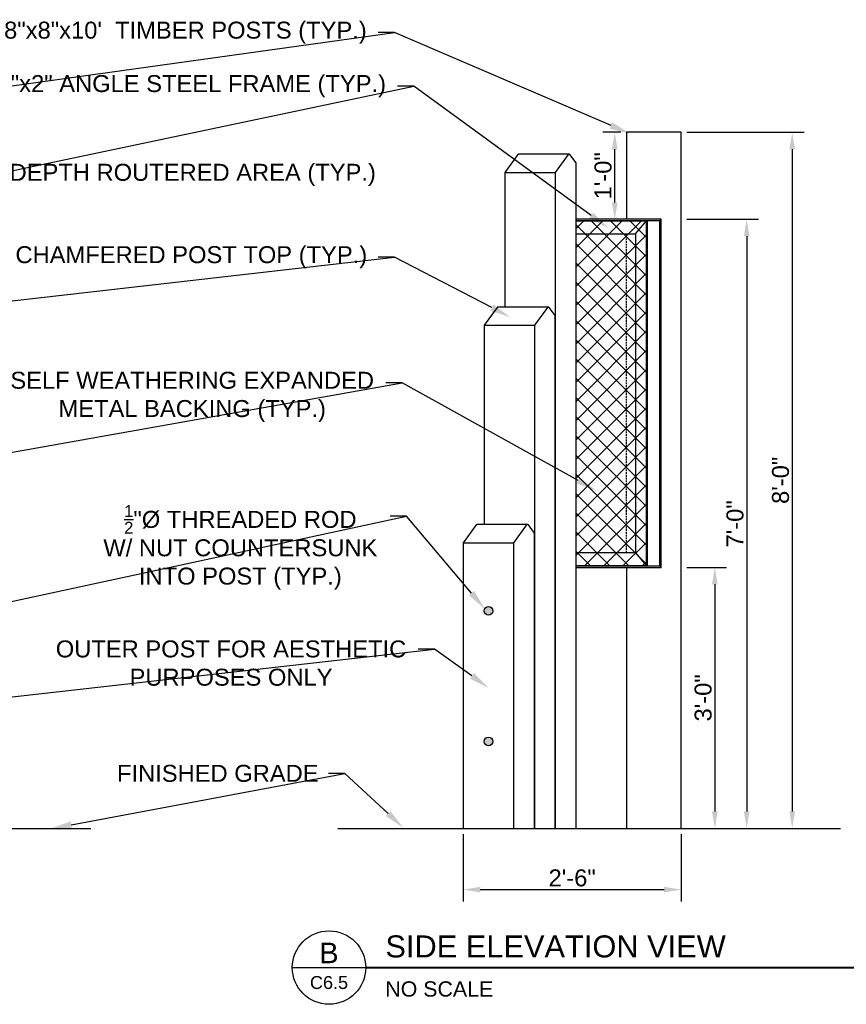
# Model space of a CAD drawing. Header units: feet. Extents: x -114 to 1432, y 355 to 669.
# Tile 195 of 195: x 1216 to 1330, y 533 to 669. Entities that reach past the tile are written whole.
import ezdxf
from ezdxf import colors
from ezdxf.entities.mleader import LeaderData, LeaderLine
from ezdxf.enums import TextEntityAlignment as Align
from ezdxf.math import Vec2, Vec3

# ---------------------------------------------------------------- set-up
doc = ezdxf.new("R2010")
doc.units = ezdxf.units.FT
doc.header["$MEASUREMENT"] = 0
doc.linetypes.add('HIDDEN', pattern=[0.375, 0.25, -0.125])
doc.layers.add('-HELPER', color=4, linetype='Continuous', plot=False)
for name, color, linetype in [('A-BULLETINBOARD', 3, 'Continuous'), ('A-EXPANDED-METAL', 8, 'Continuous'), ('A-POSTS&BEAMS', 5, 'Continuous'), ('A-ROUTERED', 9, 'Continuous'), ('C-FINISHEDGRADE', 9, 'Continuous'), ('G-ANNO-DIM', 2, 'Continuous'), ('G-ANNO-TXT', 7, 'Continuous'), ('Z-SYMS-GENL', 7, 'Continuous')]:
    doc.layers.add(name, color=color, linetype=linetype)
doc.styles.add('Arial', font='arial.ttf')
doc.dimstyles.new('MS-16A', dxfattribs={"dimscale": 13, "dimtxt": 0.18, "dimasz": 0.18, "dimexe": 0.125, "dimexo": 0.0625, "dimgap": 0.03125, "dimtad": 1, "dimdec": 3, "dimzin": 3, "dimdsep": 46, "dimlunit": 4, "dimtxsty": 'Arial', "dimcen": 0.03125, "dimclrd": 2, "dimclre": 2, "dimclrt": 7, "dimadec": 1, "dimazin": 0, "dimtfac": 1, "dimtdec": 3, "dimtofl": 0, "dimtmove": 0, "dimatfit": 3, "dimfxl": 1, "dimtolj": 1, "dimtzin": 0, "dimarcsym": 0})

# ---------------------------------------------------------------- blocks, each defined once
blk = doc.blocks.new('DETAIL-TITLE')
at = {"color": 7, "linetype": 'Continuous'}
blk.add_line((-0.3125, 0), (0.3125, 0), dxfattribs=at)
blk.add_circle((0, 0), 0.3125, dxfattribs=at)
at = {"layer": 'Z-SYMS-GENL', "linetype": 'Continuous', "const_width": 0.015625}
blk.add_lwpolyline([(0.3125, 0), (4.87285798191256, 0)], dxfattribs=at)
at = {"style": 'Arial'}
blk.add_attdef('SCALE', (0.4789292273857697, -0.246946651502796), '', height=0.13, dxfattribs=at)
at = {"layer": 'Z-SYMS-GENL', "style": 'Arial'}
blk.add_attdef('DETAIL_TITLE', (0.479792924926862, 0.08663289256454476), '', height=0.1875, dxfattribs=at)
at = {"layer": 'Z-SYMS-GENL', "linetype": 'Continuous', "style": 'Arial'}
for tag, height, p in [('X', 0.175, (-8.817756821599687e-06, 0.125197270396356)), ('XX', 0.11, (-8.817756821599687e-06, -0.1271925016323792))]:
    blk.add_attdef(tag, text='', height=height, dxfattribs=at).set_placement(p, align=Align.MIDDLE)
blk = doc.blocks.new('*D585')
at = {"layer": 'Defpoints', "color": 0, "transparency": 16777216}
for p in [(1307.170410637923, 641.1983611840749), (1306.920410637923, 557.1983611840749), (1316.219656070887, 557.1983611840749)]:
    blk.add_point(p, dxfattribs=at)
at = {"layer": 'G-ANNO-DIM', "color": 2, "lineweight": -2, "transparency": 16777216}
for p, q in [((1307.982910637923, 641.1983611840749), (1317.844656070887, 641.1983611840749)), ((1316.219656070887, 638.8583611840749), (1316.219656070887, 559.5383611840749)), ((1307.732910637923, 557.1983611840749), (1317.844656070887, 557.1983611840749))]:
    blk.add_line(p, q, dxfattribs=at)
at = {"layer": 'G-ANNO-DIM', "color": 2, "transparency": 16777216}
for points in [[(1315.829656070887, 638.8583611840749), (1316.609656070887, 638.8583611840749), (1316.219656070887, 641.1983611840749)], [(1315.829656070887, 559.5383611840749), (1316.609656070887, 559.5383611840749), (1316.219656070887, 557.1983611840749)]]:
    blk.add_solid(points, dxfattribs=at)
at = {"layer": 'G-ANNO-DIM', "color": 7, "transparency": 16777216, "insert": (1314.618665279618, 599.1983611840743), "char_height": 2.34, "attachment_point": 5, "rotation": 90, "style": 'Arial'}
blk.add_mtext('\\A1;7\'-0"', dxfattribs=at)
blk = doc.blocks.new('*D620')
at = {"layer": 'Defpoints', "color": 0, "transparency": 16777216}
for p in [(1307.170410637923, 593.1983611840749), (1307.170410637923, 557.1983611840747), (1311.828092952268, 557.1983611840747)]:
    blk.add_point(p, dxfattribs=at)
at = {"layer": 'G-ANNO-DIM', "color": 2, "lineweight": -2, "transparency": 16777216}
for p, q in [((1307.982910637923, 593.1983611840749), (1313.453092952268, 593.1983611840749)), ((1311.828092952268, 590.8583611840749), (1311.828092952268, 559.5383611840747)), ((1307.982910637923, 557.1983611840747), (1313.453092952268, 557.1983611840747))]:
    blk.add_line(p, q, dxfattribs=at)
at = {"layer": 'G-ANNO-DIM', "color": 2, "transparency": 16777216}
for points in [[(1311.438092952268, 590.8583611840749), (1312.218092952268, 590.8583611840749), (1311.828092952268, 593.1983611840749)], [(1311.438092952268, 559.5383611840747), (1312.218092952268, 559.5383611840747), (1311.828092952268, 557.1983611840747)]]:
    blk.add_solid(points, dxfattribs=at)
at = {"layer": 'G-ANNO-DIM', "color": 7, "transparency": 16777216, "insert": (1310.226304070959, 575.1983611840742), "char_height": 2.34, "attachment_point": 5, "rotation": 90, "style": 'Arial'}
blk.add_mtext('\\A1;3\'-0"', dxfattribs=at)
blk = doc.blocks.new('*D623')
at = {"layer": 'Defpoints', "color": 0, "transparency": 16777216}
for p in [(1298.031494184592, 653.1983611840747), (1299.670410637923, 653.1983611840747), (1299.670410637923, 641.1983611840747)]:
    blk.add_point(p, dxfattribs=at)
at = {"layer": 'G-ANNO-DIM', "color": 2, "lineweight": -2, "transparency": 16777216}
for p, q in [((1298.857910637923, 653.1983611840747), (1296.406494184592, 653.1983611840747)), ((1298.031494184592, 643.5383611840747), (1298.031494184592, 650.8583611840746)), ((1298.857910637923, 641.1983611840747), (1296.406494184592, 641.1983611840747))]:
    blk.add_line(p, q, dxfattribs=at)
at = {"layer": 'G-ANNO-DIM', "color": 2, "transparency": 16777216}
for points in [[(1297.641494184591, 650.8583611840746), (1298.421494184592, 650.8583611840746), (1298.031494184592, 653.1983611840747)], [(1297.641494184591, 643.5383611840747), (1298.421494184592, 643.5383611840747), (1298.031494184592, 641.1983611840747)]]:
    blk.add_solid(points, dxfattribs=at)
at = {"layer": 'G-ANNO-DIM', "color": 7, "transparency": 16777216, "insert": (1296.430503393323, 647.1983611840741), "char_height": 2.34, "attachment_point": 5, "rotation": 90, "style": 'Arial'}
blk.add_mtext('\\A1;1\'-0"', dxfattribs=at)
blk = doc.blocks.new('*D624')
at = {"layer": 'Defpoints', "color": 0, "transparency": 16777216}
for p in [(1277.160368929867, 557.1983611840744), (1307.170410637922, 557.1983611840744), (1307.170410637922, 548.755540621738)]:
    blk.add_point(p, dxfattribs=at)
at = {"layer": 'G-ANNO-DIM', "color": 2, "lineweight": -2, "transparency": 16777216}
for p, q in [((1277.160368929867, 556.3858611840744), (1277.160368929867, 547.130540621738)), ((1307.170410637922, 556.3858611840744), (1307.170410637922, 547.130540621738)), ((1279.500368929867, 548.755540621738), (1304.830410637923, 548.755540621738))]:
    blk.add_line(p, q, dxfattribs=at)
at = {"layer": 'G-ANNO-DIM', "color": 2, "transparency": 16777216}
for points in [[(1279.500368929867, 549.145540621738), (1279.500368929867, 548.365540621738), (1277.160368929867, 548.755540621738)], [(1304.830410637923, 549.145540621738), (1304.830410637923, 548.365540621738), (1307.170410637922, 548.755540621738)]]:
    blk.add_solid(points, dxfattribs=at)
at = {"layer": 'G-ANNO-DIM', "color": 7, "transparency": 16777216, "insert": (1292.165389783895, 550.3565314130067), "char_height": 2.34, "attachment_point": 5, "style": 'Arial'}
blk.add_mtext('\\A1;2\'-6"', dxfattribs=at)
blk = doc.blocks.new('*D625')
at = {"layer": 'Defpoints', "color": 0, "transparency": 16777216}
for p in [(1307.170410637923, 653.1983611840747), (1307.170410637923, 557.1983611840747), (1322.497368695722, 557.1983611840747)]:
    blk.add_point(p, dxfattribs=at)
at = {"layer": 'G-ANNO-DIM', "color": 2, "lineweight": -2, "transparency": 16777216}
for p, q in [((1307.982910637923, 653.1983611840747), (1324.122368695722, 653.1983611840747)), ((1322.497368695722, 650.8583611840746), (1322.497368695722, 559.5383611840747)), ((1307.982910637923, 557.1983611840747), (1324.122368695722, 557.1983611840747))]:
    blk.add_line(p, q, dxfattribs=at)
at = {"layer": 'G-ANNO-DIM', "color": 2, "transparency": 16777216}
for points in [[(1322.107368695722, 650.8583611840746), (1322.887368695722, 650.8583611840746), (1322.497368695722, 653.1983611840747)], [(1322.107368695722, 559.5383611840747), (1322.887368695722, 559.5383611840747), (1322.497368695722, 557.1983611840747)]]:
    blk.add_solid(points, dxfattribs=at)
at = {"layer": 'G-ANNO-DIM', "color": 7, "transparency": 16777216, "insert": (1320.896377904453, 605.1983611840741), "char_height": 2.34, "attachment_point": 5, "rotation": 90, "style": 'Arial'}
blk.add_mtext('\\A1;8\'-0"', dxfattribs=at)

msp = doc.modelspace()

# ---------------------------------------------------------------- hatches: boundary and pattern name
at = {"layer": 'A-EXPANDED-METAL'}
h = msp.add_hatch(dxfattribs=at)
h.set_pattern_fill('ANSI37', color=256, scale=15)
h.set_pattern_definition([(45, (-30.22170227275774, 1.152648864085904), (-1.325825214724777, 1.325825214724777), []), (135, (-30.22170227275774, 1.152648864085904), (-1.325825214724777, -1.325825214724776), [])])
h.paths.add_polyline_path([(1292.699842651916, 641.0108611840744), (1302.504299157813, 641.0108611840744), (1302.504299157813, 593.3858611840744), (1292.699842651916, 593.3858611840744)])
at = {"layer": 'A-ROUTERED'}
h = msp.add_hatch(color=256, dxfattribs=at)
h.dxf.hatch_style = 1
h.paths.add_polyline_path([(1281.218667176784, 587.1983611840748, 1), (1280.031167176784, 587.1983611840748, 1)])
h.paths.add_polyline_path([(1281.218667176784, 569.1983611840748, 1), (1280.031167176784, 569.1983611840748, 1)])

# ---------------------------------------------------------------- linework, layer by layer
at = {"layer": '-HELPER'}
msp.add_lwpolyline([(1292.699842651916, 641.0108611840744), (1302.504299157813, 641.0108611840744), (1302.504299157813, 593.3858611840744), (1292.699842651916, 593.3858611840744)], close=True, dxfattribs=at)
at = {"layer": 'A-BULLETINBOARD', "linetype": 'Continuous'}
for points in [[(1292.699842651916, 593.1983611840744), (1304.420410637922, 593.1983611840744), (1304.420410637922, 617.1983611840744), (1304.420410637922, 641.1983611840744), (1292.699842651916, 641.1983611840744)], [(1292.699842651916, 593.3858611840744), (1304.232910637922, 593.3858611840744), (1304.232910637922, 617.1983611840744), (1304.232910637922, 641.0108611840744), (1292.699842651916, 641.0108611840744)], [(1300.9172494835, 639.1983611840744), (1302.420410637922, 641.0108611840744)], [(1302.420410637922, 593.3858611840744), (1302.420410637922, 617.1983611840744), (1302.420410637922, 641.0108611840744)], [(1304.232910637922, 641.0108611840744), (1304.420410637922, 641.1983611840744)], [(1292.699842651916, 639.1983611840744), (1300.9172494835, 639.1983611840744), (1300.9172494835, 617.1983611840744), (1300.9172494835, 595.1983611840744), (1292.699842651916, 595.1983611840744)], [(1300.9172494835, 595.1983611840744), (1302.420410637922, 593.3858611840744)], [(1304.232910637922, 593.3858611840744), (1304.420410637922, 593.1983611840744)]]:
    msp.add_lwpolyline(points, dxfattribs=at)
at = {"layer": 'A-POSTS&BEAMS'}
for points in [[(1307.170410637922, 557.1983611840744), (1307.170410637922, 653.1983611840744), (1299.670410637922, 653.1983611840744), (1299.670410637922, 641.1983611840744)], [(1282.900620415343, 647.6742753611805), (1289.829716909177, 647.6742753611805)], [(1280.030494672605, 626.5761808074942), (1286.959591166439, 626.5761808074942)], [(1277.160368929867, 596.5761808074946), (1284.089465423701, 596.5761808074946)], [(1299.670410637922, 593.1983611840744), (1299.670410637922, 557.1983611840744)]]:
    msp.add_lwpolyline(points, dxfattribs=at)
for points in [[(1291.744490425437, 650.1983611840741), (1284.815393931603, 650.1983611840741, 0.2274045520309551), (1284.693525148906, 650.1404024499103), (1282.900620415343, 647.6742753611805), (1282.900620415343, 629.1002666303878)], [(1292.699842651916, 557.1983611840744), (1292.699842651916, 649.007780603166), (1291.86470531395, 650.1411774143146, 0.4756313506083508), (1291.62262164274, 650.1404024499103), (1289.829716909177, 647.6742753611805), (1289.829716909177, 557.1983611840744)], [(1288.874364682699, 629.1002666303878), (1281.945268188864, 629.1002666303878, 0.2274045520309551), (1281.823399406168, 629.042307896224), (1280.030494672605, 626.5761808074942), (1280.030494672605, 599.1002666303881)], [(1289.829716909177, 557.1983611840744), (1289.829716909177, 627.9096860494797), (1288.994579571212, 629.0430828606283, 0.4756313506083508), (1288.752495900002, 629.042307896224), (1286.959591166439, 626.5761808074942), (1286.959591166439, 557.1983611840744)], [(1286.004238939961, 599.1002666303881), (1279.075142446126, 599.1002666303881, 0.2274045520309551), (1278.95327366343, 599.0423078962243), (1277.160368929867, 596.5761808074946), (1277.160368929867, 557.1983611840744)], [(1286.959591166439, 557.1983611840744), (1286.959591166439, 597.90968604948), (1286.124453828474, 599.0430828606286, 0.4756313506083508), (1285.882370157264, 599.0423078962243), (1284.089465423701, 596.5761808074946), (1284.089465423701, 557.1983611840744)]]:
    msp.add_lwpolyline(points, format="xyb", dxfattribs=at)
at = {"layer": 'A-POSTS&BEAMS', "linetype": 'HIDDEN'}
msp.add_lwpolyline([(1299.670410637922, 595.1983611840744), (1299.670410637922, 639.1983611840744)], dxfattribs=at)
at = {"layer": 'A-POSTS&BEAMS'}
for centre in [(1280.624917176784, 587.1983611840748), (1280.624917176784, 569.1983611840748)]:
    msp.add_circle(centre, 0.59375, dxfattribs=at)
at = {"layer": 'C-FINISHEDGRADE'}
for points in [[(1005.771664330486, 557.1983611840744), (1225.839656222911, 557.1983611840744)], [(1259.880232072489, 557.1983611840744), (1329.134527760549, 557.1983611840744)]]:
    msp.add_lwpolyline(points, dxfattribs=at)

# ---------------------------------------------------------------- block references
at = {"layer": 'G-ANNO-TXT', "xscale": 16.2, "yscale": 16.2, "zscale": 16.2}
msp.add_blockref('DETAIL-TITLE', (1258.649579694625, 537.9979595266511), dxfattribs=at).add_auto_attribs({'X': 'B', 'XX': 'C6.5', 'DETAIL_TITLE': 'SIDE ELEVATION VIEW', 'SCALE': 'NO SCALE'})

# ---------------------------------------------------------------- dimensions: what is measured, and where the dimension line sits
at = {"layer": 'G-ANNO-DIM'}
for base, p1, p2, picture, middle in [((1298.031494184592, 653.1983611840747), (1299.670410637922, 641.1983611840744), (1299.670410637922, 653.1983611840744), '*D623', (1296.430503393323, 647.1983611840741)), ((1322.497368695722, 557.1983611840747), (1307.170410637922, 653.1983611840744), (1307.170410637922, 557.1983611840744), '*D625', (1320.896377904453, 605.1983611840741)), ((1316.219656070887, 557.1983611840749), (1307.170410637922, 641.1983611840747), (1306.920410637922, 557.1983611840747), '*D585', (1314.618665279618, 599.1983611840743)), ((1311.828092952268, 557.1983611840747), (1307.170410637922, 593.1983611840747), (1307.170410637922, 557.1983611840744), '*D620', (1310.226304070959, 575.1983611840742))]:
    dim = msp.add_linear_dim(base=base, p1=p1, p2=p2, angle=90, dimstyle='MS-16A', dxfattribs=at)
    dim.commit()
    dim.dimension.update_dxf_attribs({"geometry": picture, "text_midpoint": middle})
dim = msp.add_linear_dim(base=(1307.170410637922, 548.755540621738), p1=(1277.160368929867, 557.1983611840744), p2=(1307.170410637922, 557.1983611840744), dimstyle='MS-16A', dxfattribs=at)
dim.commit()
dim.dimension.update_dxf_attribs({"geometry": '*D624', "text_midpoint": (1292.165389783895, 550.3565314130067)})

# ---------------------------------------------------------------- leaders
at = {"layer": 'G-ANNO-TXT'}
ml = msp.add_multileader_mtext('Standard', dxfattribs=at)
ml.set_content('8"x8"x10\'  TIMBER POSTS (TYP.)', color=7, style='Arial')
ml.set_leader_properties(color=2, linetype='ByLayer', lineweight=-1)
ml.build(insert=Vec2(0, 0))
ml.multileader.update_dxf_attribs({"dogleg_length": 0.125, "arrow_head_size": 2.88, "scale": 18})
ctx = ml.context
ctx.base_point, ctx.scale, ctx.char_height, ctx.arrow_head_size, ctx.landing_gap_size, ctx.plane_origin = Vec3(1212.064226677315, 666.943029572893), 18, 2.34, 2.88, 1.8, Vec3(1151.456615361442, 650.7860729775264)
notes = []
notes.append((ctx, [(1, (1, 1, 0), (1267.655986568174, 666.943029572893), (-1, 0), 2.25, [(0, [(1151.456615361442, 650.7860729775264)], 0, []), (1, [(1300.187036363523, 652.9873603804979)], 0, [])])]))
ctx.mtext.insert, ctx.mtext.flow_direction = Vec3(1213.864226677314, 668.4570063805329), 5
ml = msp.add_multileader_mtext('Standard', dxfattribs=at)
ml.set_content('2"x2" ANGLE STEEL FRAME (TYP.)', color=7, style='Arial')
ml.set_leader_properties(color=2, linetype='ByLayer', lineweight=-1)
ml.build(insert=Vec2(0, 0))
ml.multileader.update_dxf_attribs({"dogleg_length": 0.125, "arrow_head_size": 2.88, "scale": 18})
ctx = ml.context
ctx.base_point, ctx.scale, ctx.char_height, ctx.arrow_head_size, ctx.landing_gap_size, ctx.plane_origin = Vec3(1211.164907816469, 659.5735136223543), 18, 2.34, 2.88, 1.8, Vec3(1170.476526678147, 640.3221310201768)
notes.append((ctx, [(1, (1, 1, 0), (1270.348072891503, 659.5735136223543), (-1, 0), 2.25, [(0, [(1178.299634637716, 640.1713013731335)], 0, []), (1, [(1297.112231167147, 640.005538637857)], 0, [])])]))
ctx.mtext.insert, ctx.mtext.flow_direction = Vec3(1212.964907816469, 661.0874904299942), 5
ml = msp.add_multileader_mtext('Standard', dxfattribs=at)
ml.set_content('\\A1;{\\H0.7x;\\S1/2;}" DEPTH ROUTERED AREA (TYP.)', color=7, style='Arial')
ml.set_leader_properties(color=2, linetype='ByLayer', lineweight=-1)
ml.build(insert=Vec2(0, 0))
ml.multileader.update_dxf_attribs({"dogleg_length": 0.125, "arrow_head_size": 2.88, "scale": 18})
ctx = ml.context
ctx.base_point, ctx.scale, ctx.char_height, ctx.arrow_head_size, ctx.landing_gap_size, ctx.plane_origin = Vec3(1209.48122889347, 648.1318986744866), 18, 2.34, 2.88, 1.8, Vec3(1192.232810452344, 642.7788727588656)
notes.append((ctx, [(0, (1, 1, 0), (1207.23122889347, 648.1318986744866), (1, 0), 2.25, [(1, [(1192.42307254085, 643.5448651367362), (1192.126864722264, 632.0847726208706)], 0, [])])]))
ctx.mtext.insert, ctx.mtext.flow_direction = Vec3(1211.28122889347, 649.6458754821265), 5
ml = msp.add_multileader_mtext('Standard', dxfattribs=at)
ml.set_content('CHAMFERED POST TOP (TYP.)', color=7, style='Arial')
ml.set_leader_properties(color=2, linetype='ByLayer', lineweight=-1)
ml.build(insert=Vec2(0, 0))
ml.multileader.update_dxf_attribs({"dogleg_length": 0.125, "arrow_head_size": 2.88, "scale": 18})
ctx = ml.context
ctx.base_point, ctx.scale, ctx.char_height, ctx.arrow_head_size, ctx.landing_gap_size, ctx.plane_origin = Vec3(1213.626945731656, 635.9779119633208), 18, 2.34, 2.88, 1.8, Vec3(1200.306794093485, 628.2578113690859)
notes.append((ctx, [(1, (1, 1, 0), (1267.687968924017, 635.9779119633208), (-1, 0), 2.25, [(0, [(1200.306794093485, 628.2578113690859)], 0, []), (1, [(1283.647671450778, 627.6901183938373)], 0, [])])]))
ctx.mtext.insert, ctx.mtext.flow_direction = Vec3(1215.426945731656, 637.4918887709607), 5
ml = msp.add_multileader_mtext('Standard', dxfattribs=at)
ml.set_content('SELF WEATHERING EXPANDED\\PMETAL BACKING (TYP.)', color=7, style='Arial')
ml.set_leader_properties(color=2, linetype='ByLayer', lineweight=-1)
ml.build(insert=Vec2(0, 0))
ml.multileader.update_dxf_attribs({"dogleg_length": 0.125, "arrow_head_size": 2.88, "scale": 18})
ctx = ml.context
ctx.base_point, ctx.scale, ctx.char_height, ctx.arrow_head_size, ctx.landing_gap_size, ctx.plane_origin = Vec3(1213.085299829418, 618.6566625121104), 18, 2.34, 2.88, 1.8, Vec3(1199.765148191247, 610.9365619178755)
ctx.text_align_type = 1
notes.append((ctx, [(1, (1, 1, 0), (1268.747291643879, 618.6566625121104), (-1, 0), 2.25, [(0, [(1180.860219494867, 602.9889868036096)], 0, []), (1, [(1295.506720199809, 603.7685755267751)], 0, [])])]))
ctx.mtext.insert, ctx.mtext.alignment, ctx.mtext.flow_direction = Vec3(1239.791295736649, 620.1706393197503), 2, 5
ml = msp.add_multileader_mtext('Standard', dxfattribs=at)
ml.set_content('\\A1;{\\H0.7x;\\S1/2;}"%%C THREADED ROD\\PW/ NUT COUNTERSUNK\\PINTO POST (TYP.)', color=7, style='Arial')
ml.set_leader_properties(color=2, linetype='ByLayer', lineweight=-1)
ml.build(insert=Vec2(0, 0))
ml.multileader.update_dxf_attribs({"dogleg_length": 0.125, "arrow_head_size": 2.88, "scale": 18})
ctx = ml.context
ctx.base_point, ctx.scale, ctx.char_height, ctx.arrow_head_size, ctx.landing_gap_size, ctx.plane_origin = Vec3(1225.765304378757, 600.2629292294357), 18, 2.34, 2.88, 1.8, Vec3(1206.015027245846, 585.953611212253)
ctx.text_align_type = 1
notes.append((ctx, [(1, (1, 1, 0), (1269.342616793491, 600.2629292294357), (-1, 0), 2.25, [(0, [(1209.903887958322, 587.4165133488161)], 0, []), (1, [(1280.142110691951, 587.4550896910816)], 0, [])])]))
ctx.mtext.insert, ctx.mtext.alignment, ctx.mtext.flow_direction = Vec3(1246.428960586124, 601.7769060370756), 2, 5
ml = msp.add_multileader_mtext('Standard', dxfattribs=at)
ml.set_content('\\A1;OUTER POST FOR AESTHETIC\\PPURPOSES ONLY', color=7, style='Arial')
ml.set_leader_properties(color=2, linetype='ByLayer', lineweight=-1)
ml.build(insert=Vec2(0, 0))
ml.multileader.update_dxf_attribs({"dogleg_length": 0.125, "arrow_head_size": 2.88, "scale": 18})
ctx = ml.context
ctx.base_point, ctx.scale, ctx.char_height, ctx.arrow_head_size, ctx.landing_gap_size, ctx.plane_origin = Vec3(1219.330198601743, 581.9273776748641), 18, 2.34, 2.88, 1.8, Vec3(1205.81532208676, 569.9881982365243)
ctx.text_align_type = 1
notes.append((ctx, [(1, (1, 1, 0), (1273.204468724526, 581.9273776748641), (-1, 0), 2.25, [(0, [(1205.878956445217, 574.3050051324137)], 0, []), (1, [(1280.695490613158, 576.551756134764)], 0, [])])]))
ctx.mtext.insert, ctx.mtext.alignment, ctx.mtext.flow_direction = Vec3(1245.142333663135, 583.1173299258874), 2, 5
ml = msp.add_multileader_mtext('Standard', dxfattribs=at)
ml.set_content('FINISHED GRADE', color=7, style='Arial')
ml.set_leader_properties(color=2, linetype='ByLayer', lineweight=-1)
ml.build(insert=Vec2(0, 0))
ml.multileader.update_dxf_attribs({"dogleg_length": 0.125, "arrow_head_size": 2.88, "scale": 18})
ctx = ml.context
ctx.base_point, ctx.scale, ctx.char_height, ctx.arrow_head_size, ctx.landing_gap_size, ctx.plane_origin = Vec3(1227.625968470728, 564.7691579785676), 18, 2.34, 2.88, 1.8, Vec3(1220.280760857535, 557.176075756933)
notes.append((ctx, [(1, (1, 1, 0), (1260.821725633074, 564.7691579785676), (-1, 0), 2.25, [(0, [(1220.280760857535, 557.176075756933)], 0, []), (1, [(1268.896377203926, 557.2864612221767)], 0, [])])]))
ctx.mtext.insert, ctx.mtext.flow_direction = Vec3(1229.425968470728, 565.9591102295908), 5
for ctx, leaders in notes:
    for number, flags, end, landing, length, lines in leaders:
        leader = LeaderData()
        leader.index, (leader.has_last_leader_line, leader.has_dogleg_vector, leader.attachment_direction) = number, flags
        leader.last_leader_point, leader.dogleg_vector, leader.dogleg_length = Vec3(end), Vec3(landing), length
        for number, points, colour, breaks in lines:
            line = LeaderLine()
            line.index, line.vertices, line.color, line.breaks = number, Vec3.list(points), colors.encode_raw_color(colour), breaks
            leader.lines.append(line)
        ctx.leaders.append(leader)

doc.saveas('drawing.dxf')
